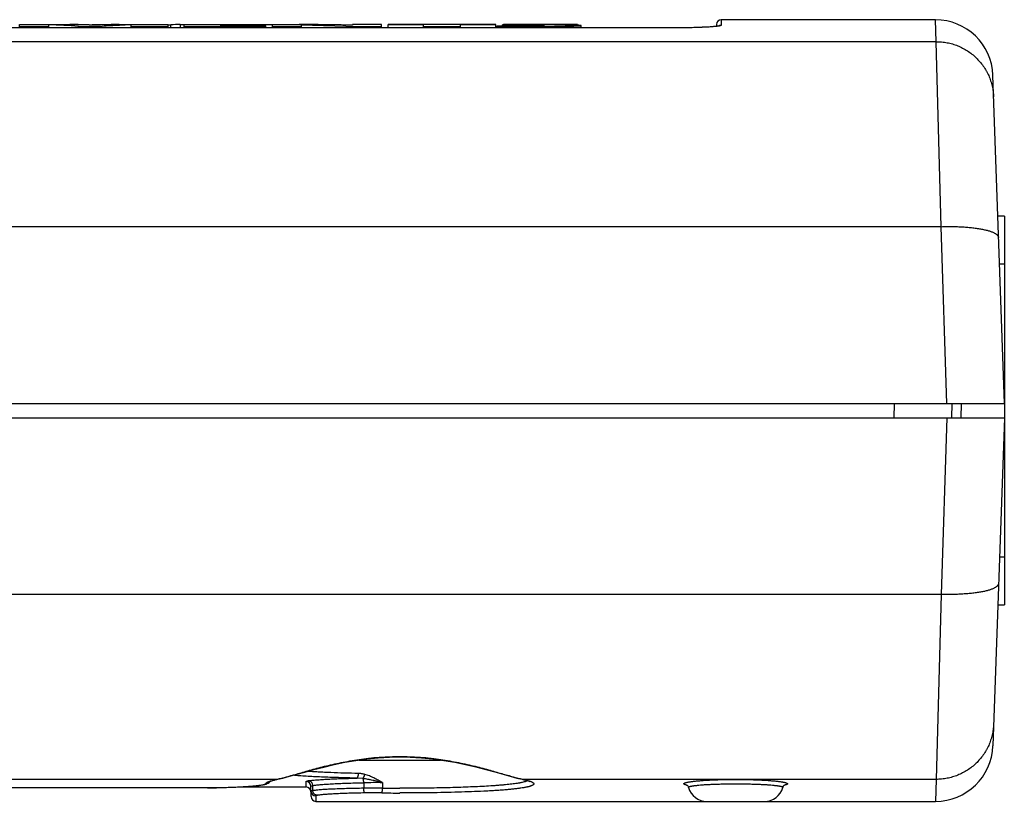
# Model space of a CAD drawing. Header units: inches. Extents: x 0.2 to 16.8, y 0.2 to 10.8.
# Tile 5 of 15: x 9.148 to 10.174, y 3.742 to 4.557. Entities that reach past the tile are written whole.
import ezdxf

# ---------------------------------------------------------------- set-up
doc = ezdxf.new("R2010")
doc.units = ezdxf.units.IN
doc.header["$LTSCALE"] = 0.935
doc.header["$MEASUREMENT"] = 0
doc.layers.get('0').update_dxf_attribs({"linetype": 'CONTINUOUS'})

msp = doc.modelspace()

# ---------------------------------------------------------------- linework, layer by layer
at = {"color": 7, "linetype": 'CONTINUOUS'}
for p, q in [((9.8793, 4.5567), (9.8792, 4.5508)), ((10.1025, 4.5567), (9.8793, 4.5567)), ((10.1033, 4.5338), (10.1025, 4.5567)), ((9.8244, 4.5481), (8.0607, 4.5481)), ((9.1481, 4.5517), (9.2206, 4.5517)), ((9.1481, 4.5481), (9.1481, 4.5517)), ((9.1481, 4.5498), (9.1784, 4.5498)), ((9.1784, 4.5481), (9.1784, 4.5514)), ((9.1946, 4.5517), (9.1948, 4.5517)), ((9.2096, 4.5498), (9.2339, 4.5498)), ((9.2096, 4.5481), (9.2096, 4.5498)), ((9.2206, 4.5512), (9.2206, 4.5517)), ((9.2236, 4.5517), (9.303, 4.5517)), ((9.2236, 4.551), (9.2236, 4.5517)), ((9.2339, 4.5481), (9.2339, 4.5498)), ((9.2537, 4.5517), (9.2538, 4.5517)), ((9.2643, 4.5481), (9.2643, 4.5514)), ((9.2643, 4.5498), (9.303, 4.5498)), ((9.303, 4.5481), (9.303, 4.5517)), ((9.303, 4.5515), (9.3055, 4.5515)), ((9.3055, 4.5481), (9.3055, 4.5515)), ((9.3156, 4.5517), (9.4502, 4.5517)), ((9.3156, 4.5481), (9.3156, 4.5517)), ((9.3194, 4.5481), (9.3194, 4.5517)), ((9.3194, 4.5498), (9.4048, 4.5498)), ((9.3579, 4.5516), (9.3969, 4.5516)), ((9.3579, 4.5513), (9.3579, 4.5516)), ((9.396, 4.5513), (9.3579, 4.5513)), ((9.3579, 4.551), (9.396, 4.551)), ((9.3579, 4.5504), (9.3579, 4.551)), ((9.4048, 4.5504), (9.3579, 4.5504)), ((9.396, 4.5504), (9.396, 4.5513)), ((9.3969, 4.5504), (9.3969, 4.5517)), ((9.4048, 4.5481), (9.4048, 4.5504)), ((9.4117, 4.5481), (9.4117, 4.5517)), ((9.4117, 4.5498), (9.442, 4.5498)), ((9.442, 4.5517), (9.4396, 4.5517)), ((9.442, 4.5481), (9.442, 4.5513)), ((9.442, 4.5513), (9.4996, 4.5498)), ((9.4502, 4.5516), (9.4502, 4.5517)), ((9.5253, 4.5517), (9.495, 4.5517)), ((9.495, 4.5517), (9.495, 4.551)), ((9.4996, 4.5498), (9.5253, 4.5498)), ((9.4996, 4.5481), (9.4996, 4.5498)), ((9.5253, 4.5481), (9.5253, 4.5517)), ((9.6444, 4.5517), (9.5322, 4.5517)), ((9.5322, 4.5481), (9.5322, 4.5517)), ((9.5322, 4.5516), (9.5691, 4.5516)), ((9.5691, 4.5481), (9.5691, 4.5516)), ((9.5691, 4.5498), (9.6076, 4.5498)), ((9.6076, 4.5516), (9.6444, 4.5516)), ((9.6076, 4.5481), (9.6076, 4.5516)), ((9.6444, 4.5481), (9.6444, 4.5517)), ((9.6455, 4.5481), (9.6455, 4.55)), ((9.6455, 4.55), (9.6856, 4.5497)), ((9.6515, 4.5503), (9.6515, 4.5515)), ((9.6515, 4.5515), (9.6727, 4.5511)), ((9.6727, 4.5504), (9.6727, 4.5511)), ((9.6856, 4.5481), (9.6856, 4.5497)), ((9.7002, 4.5517), (9.6896, 4.5517)), ((9.6896, 4.5515), (9.7009, 4.5516)), ((9.7128, 4.5513), (9.6896, 4.5515)), ((9.7009, 4.5517), (9.7002, 4.5517)), ((9.7128, 4.5517), (9.7009, 4.5517)), ((9.7009, 4.5514), (9.7009, 4.5516)), ((9.7197, 4.5517), (9.7128, 4.5517)), ((9.7128, 4.5516), (9.7135, 4.5516)), ((9.7203, 4.5517), (9.7197, 4.5517)), ((9.7197, 4.5512), (9.7197, 4.5516)), ((9.7296, 4.5517), (9.7203, 4.5517)), ((9.7296, 4.5509), (9.7296, 4.5517)), ((9.7332, 4.5481), (9.7332, 4.5506)), ((9.8306, 4.5481), (9.8244, 4.5481)), ((9.8244, 4.5481), (9.8244, 4.5481)), ((9.8371, 4.5481), (9.8306, 4.5481)), ((9.8431, 4.5482), (9.8371, 4.5481)), ((9.8485, 4.5484), (9.8431, 4.5482)), ((9.8533, 4.5485), (9.8485, 4.5484)), ((9.8632, 4.5489), (9.8596, 4.5488)), ((9.8743, 4.5518), (9.8742, 4.5498)), ((9.8771, 4.5502), (9.8771, 4.5502)), ((10.1033, 4.5338), (7.8074, 4.5338)), ((10.1084, 4.3409), (10.1033, 4.5338)), ((10.1744, 4.1567), (10.1624, 4.4988)), ((10.1744, 4.3517), (10.1676, 4.3519)), ((10.1744, 4.3517), (10.1744, 3.9467)), ((10.1084, 4.3409), (7.8272, 4.3409)), ((10.1143, 4.1567), (10.1084, 4.3409)), ((10.1744, 4.3018), (10.1693, 4.3018)), ((7.7114, 4.1567), (10.1744, 4.1567)), ((10.0597, 4.1417), (10.06, 4.1567)), ((10.1197, 4.1417), (10.12, 4.1567)), ((10.1294, 4.1417), (10.1296, 4.1567)), ((7.7114, 4.1417), (10.1744, 4.1417)), ((10.1143, 4.1417), (10.1084, 3.9575)), ((10.1744, 4.1417), (10.1624, 3.7996)), ((10.1693, 3.9966), (10.1744, 3.9967)), ((10.1084, 3.9575), (7.8272, 3.9575)), ((10.1084, 3.9575), (10.1033, 3.7646)), ((10.1676, 3.9466), (10.1744, 3.9467)), ((9.5444, 3.7885), (9.5444, 3.788)), ((9.502, 3.7848), (9.5867, 3.7848)), ((9.416, 3.7646), (8.3227, 3.7646)), ((9.3479, 3.756), (9.3527, 3.756)), ((9.3527, 3.756), (9.3567, 3.7561)), ((9.3566, 3.7561), (9.3567, 3.7561)), ((9.3566, 3.7561), (9.3567, 3.7561)), ((9.3762, 3.7567), (9.4467, 3.7567)), ((9.3978, 3.7584), (9.4013, 3.7589)), ((9.4005, 3.7589), (9.4013, 3.7589)), ((9.4013, 3.759), (9.4023, 3.7592)), ((9.4013, 3.7589), (9.4013, 3.7589)), ((9.4081, 3.7625), (9.4096, 3.763)), ((9.4097, 3.763), (9.416, 3.7646)), ((9.4153, 3.7644), (9.4171, 3.7647)), ((9.4467, 3.7567), (9.4466, 3.7624)), ((9.4518, 3.7467), (9.4516, 3.7575)), ((9.4537, 3.7529), (9.4536, 3.7582)), ((9.506, 3.7655), (9.4997, 3.7659)), ((9.5067, 3.7611), (9.5067, 3.7554)), ((9.5263, 3.7612), (9.5263, 3.7554)), ((9.6717, 3.7647), (9.6735, 3.7643)), ((10.1033, 3.7646), (9.6727, 3.7646)), ((10.1033, 3.7646), (10.1025, 3.7417)), ((8.3949, 3.756), (9.3479, 3.756)), ((9.3439, 3.756), (9.3439, 3.756)), ((9.4567, 3.7474), (9.4568, 3.7417)), ((9.4568, 3.7417), (10.1025, 3.7417))]:
    msp.add_line(p, q, dxfattribs=at)
for points in [[(9.8596, 4.5488), (9.8556, 4.5486), (9.8533, 4.5485)], [(9.8771, 4.5502), (9.8769, 4.5502), (9.8768, 4.5502), (9.8765, 4.5501), (9.8761, 4.55), (9.8757, 4.55), (9.8752, 4.5499), (9.8746, 4.5498), (9.8739, 4.5497), (9.8731, 4.5497), (9.8722, 4.5496), (9.8713, 4.5495), (9.8702, 4.5494), (9.869, 4.5493), (9.8677, 4.5492), (9.8663, 4.5491), (9.8648, 4.549), (9.8632, 4.5489)], [(9.4454, 3.7723), (9.4548, 3.7749), (9.465, 3.7775), (9.4758, 3.7801), (9.487, 3.7824), (9.4984, 3.7843), (9.51, 3.7859), (9.5217, 3.7871), (9.5335, 3.7878), (9.5444, 3.788)], [(9.5444, 3.788), (9.5552, 3.7878), (9.5669, 3.7871), (9.5786, 3.7859), (9.5902, 3.7844), (9.6017, 3.7824), (9.6129, 3.7801), (9.6237, 3.7776), (9.6339, 3.7749), (9.6433, 3.7724), (9.6595, 3.7678)], [(9.4171, 3.7647), (9.4225, 3.766), (9.4292, 3.7678), (9.4454, 3.7723)], [(9.6595, 3.7678), (9.6662, 3.766), (9.6717, 3.7647)], [(9.3567, 3.7561), (9.3629, 3.7562), (9.3698, 3.7565), (9.3763, 3.7567), (9.3824, 3.7571), (9.3881, 3.7575), (9.3932, 3.7579), (9.3978, 3.7584)], [(9.4013, 3.7589), (9.4018, 3.759), (9.4027, 3.7592), (9.4035, 3.7594), (9.4042, 3.7595)], [(9.4042, 3.7595), (9.4049, 3.7597), (9.4056, 3.76)], [(9.4056, 3.76), (9.4062, 3.7602), (9.4069, 3.7605), (9.4075, 3.761), (9.4082, 3.7616), (9.4089, 3.7623)], [(9.4086, 3.7622), (9.4086, 3.7622), (9.4088, 3.7623), (9.4092, 3.7625), (9.4099, 3.7628), (9.4108, 3.7631), (9.4121, 3.7635), (9.4136, 3.7639), (9.4153, 3.7644)], [(9.6735, 3.7643), (9.6753, 3.7639), (9.6768, 3.7635), (9.678, 3.7631), (9.679, 3.7627), (9.6797, 3.7625), (9.68, 3.7623), (9.6801, 3.7622)], [(9.8432, 3.7588), (9.8432, 3.7588), (9.8433, 3.7588), (9.8437, 3.7585), (9.8441, 3.7581), (9.8447, 3.7574), (9.8451, 3.7565), (9.8451, 3.7563)], [(9.9436, 3.7563), (9.9437, 3.7565), (9.9441, 3.7574), (9.9446, 3.7581), (9.9451, 3.7585), (9.9454, 3.7588), (9.9456, 3.7588)]]:
    msp.add_lwpolyline(points, dxfattribs=at)
for centre, radius, start, end in [((9.8793, 4.5517), 0.005, 90, 179), ((10.1025, 4.4967), 0.06, 2, 90), ((9.1461, 3.6385), 0.9135, 86.0149, 87.9739), ((9.2979, 3.6466), 0.9054, 92.9063, 94.0582), ((9.2918, 3.7728), 0.7791, 92.0211, 92.9254), ((9.322, 3.9418), 0.6099, 90.6066, 91.549), ((9.7218, 2.8356), 1.7161, 92.1593, 92.5496), ((9.6856, 6.9948), 2.4451, 269.9999, 270.2225), ((9.7011, -0.8136), 5.3652, 89.875, 90.0018), ((9.7068, 1.8418), 2.7098, 89.7259, 89.8579), ((9.7425, 3.1973), 1.3545, 90.5465, 90.963), ((9.8792, 4.5458), 0.005, 89.9832, 120.0839), ((10.1025, 3.8017), 0.06, 270, 358), ((9.344, 4.3691), 0.6132, 269.99, 271.1763), ((9.3938, 3.7993), 0.0409, 279.3182, 280.5195), ((9.4049, 3.7653), 0.00499, 269.8012, 322.9122), ((9.3958, 3.8585), 0.096, 282.1571, 282.7213), ((9.4162, 3.7689), 0.00423, 267.7929, 281.8706), ((9.4466, 3.7574), 0.005, 1.0321, 90.0354), ((9.4467, 3.7517), 0.005, 1, 90), ((9.5195, 2.9796), 0.7816, 89.5052, 90.9399), ((9.6726, 3.7689), 0.00423, 258.1194, 272.2002), ((9.6935, 3.861), 0.0985, 257.286, 257.8358), ((9.849, 3.7845), 0.0265, 256.9343, 258.1428), ((9.8644, 3.7617), 0.02, 195.8189, 270), ((9.9244, 3.7617), 0.02, 270, 344.1811), ((9.9399, 3.7836), 0.0255, 281.8343, 283.0288), ((9.4567, 3.7524), 0.00499, 181.0088, 270.0306), ((9.4568, 3.7467), 0.005, 181, 270), ((9.5195, 2.7723), 0.9831, 89.6075, 90.7456), ((9.5195, 2.954), 0.7965, 89.5637, 90.8287), ((9.5444, 6.2473), 2.4969, 269.5685, 269.9994), ((9.5444, 6.0758), 2.3204, 269.5525, 269.9997)]:
    msp.add_arc(centre, radius, start, end, dxfattribs=at)
for points, knots in [([(9.2267, 4.5509), (9.2247, 4.551), (9.2205, 4.5512), (9.2141, 4.5515), (9.2073, 4.5516), (9.2026, 4.5517), (9.2003, 4.5517)], [0, 0, 0, 0, 0.2284, 0.474471, 0.733744, 1, 1, 1, 1]), ([(9.2519, 4.5517), (9.2497, 4.5517), (9.2453, 4.5516), (9.2388, 4.5515), (9.2326, 4.5512), (9.2286, 4.551), (9.2267, 4.5509)], [0, 0, 0, 0, 0.265922, 0.525417, 0.771688, 1, 1, 1, 1]), ([(9.495, 4.551), (9.4941, 4.551), (9.4923, 4.551), (9.4884, 4.5511), (9.4831, 4.5512), (9.4766, 4.5514), (9.4674, 4.5515), (9.4559, 4.5516), (9.4466, 4.5517), (9.442, 4.5517)], [0, 0, 0, 0, 0.050161, 0.104201, 0.221383, 0.346801, 0.476189, 0.737232, 1, 1, 1, 1]), ([(9.6896, 4.5517), (9.6885, 4.5517), (9.6862, 4.5517), (9.6828, 4.5517), (9.6794, 4.5517), (9.6761, 4.5517), (9.6728, 4.5517), (9.6697, 4.5517), (9.6668, 4.5517), (9.664, 4.5517), (9.6618, 4.5517), (9.6602, 4.5517), (9.659, 4.5516), (9.658, 4.5516), (9.657, 4.5516), (9.656, 4.5516), (9.6552, 4.5516), (9.6544, 4.5516), (9.6538, 4.5516), (9.6533, 4.5516), (9.653, 4.5516), (9.6528, 4.5516), (9.6525, 4.5516), (9.6523, 4.5516), (9.6521, 4.5515), (9.6519, 4.5515), (9.6518, 4.5515), (9.6517, 4.5515), (9.6517, 4.5515), (9.6516, 4.5515), (9.6516, 4.5515), (9.6516, 4.5515), (9.6515, 4.5515), (9.6515, 4.5515), (9.6515, 4.5515), (9.6515, 4.5515)], [0, 0, 0, 0, 0.090672, 0.180482, 0.269135, 0.356257, 0.441234, 0.523277, 0.601405, 0.674555, 0.741983, 0.773418, 0.803259, 0.831448, 0.857906, 0.88254, 0.905252, 0.925915, 0.944398, 0.952775, 0.960548, 0.967694, 0.974192, 0.980019, 0.98515, 0.98956, 0.993225, 0.99477, 0.996119, 0.997271, 0.998221, 0.998969, 0.999511, 0.999849, 1, 1, 1, 1]), ([(9.6951, 4.5506), (9.6951, 4.5506), (9.6951, 4.5506), (9.6951, 4.5506), (9.6951, 4.5506), (9.695, 4.5506), (9.695, 4.5506), (9.6949, 4.5506), (9.6949, 4.5506), (9.6948, 4.5506), (9.6947, 4.5506), (9.6945, 4.5505), (9.6942, 4.5505), (9.6939, 4.5505), (9.6936, 4.5505), (9.6933, 4.5505), (9.6929, 4.5505), (9.6924, 4.5505), (9.6918, 4.5504), (9.6909, 4.5504), (9.6898, 4.5504), (9.6886, 4.5504), (9.6873, 4.5504), (9.6859, 4.5504), (9.6845, 4.5503), (9.6831, 4.5503), (9.6811, 4.5503), (9.6787, 4.5503), (9.6757, 4.5503), (9.6728, 4.5503), (9.67, 4.5504), (9.6672, 4.5504), (9.6646, 4.5504), (9.6612, 4.5505), (9.6588, 4.5505), (9.6572, 4.5505)], [0, 0, 0, 0, 0.000262, 0.0005, 0.000817, 0.001691, 0.002883, 0.004386, 0.00619, 0.00829, 0.010675, 0.016273, 0.02292, 0.030565, 0.03916, 0.048662, 0.059037, 0.070255, 0.082288, 0.108728, 0.1382, 0.170454, 0.204987, 0.241209, 0.278625, 0.316839, 0.355531, 0.433511, 0.51131, 0.588048, 0.662994, 0.735584, 0.805453, 0.872571, 1, 1, 1, 1]), ([(9.6727, 4.5511), (9.6738, 4.5511), (9.6755, 4.551), (9.6778, 4.551), (9.6796, 4.551), (9.6813, 4.551), (9.683, 4.5509), (9.6847, 4.5509), (9.6864, 4.5509), (9.6878, 4.5509), (9.6888, 4.5509), (9.6896, 4.5508), (9.6903, 4.5508), (9.691, 4.5508), (9.6917, 4.5508), (9.6923, 4.5508), (9.6929, 4.5508), (9.6935, 4.5507), (9.6939, 4.5507), (9.6941, 4.5507), (9.6943, 4.5507), (9.6945, 4.5507), (9.6947, 4.5507), (9.6948, 4.5507), (9.6949, 4.5507), (9.695, 4.5507), (9.695, 4.5506), (9.695, 4.5506), (9.6951, 4.5506), (9.6951, 4.5506), (9.6951, 4.5506), (9.6951, 4.5506), (9.6951, 4.5506), (9.6951, 4.5506)], [0, 0, 0, 0, 0.152045, 0.22917, 0.30668, 0.38429, 0.461584, 0.537934, 0.612663, 0.685028, 0.720042, 0.754089, 0.78702, 0.818635, 0.84871, 0.877008, 0.903229, 0.927043, 0.948105, 0.957485, 0.966033, 0.973702, 0.980453, 0.986246, 0.991044, 0.994814, 0.996309, 0.997544, 0.998519, 0.999239, 0.999506, 0.999716, 1, 1, 1, 1]), ([(9.6951, 4.5498), (9.6963, 4.5498), (9.6987, 4.5498), (9.7022, 4.5498), (9.7056, 4.5498), (9.709, 4.5499), (9.7123, 4.5499), (9.7154, 4.5499), (9.7184, 4.55), (9.7212, 4.5501), (9.7234, 4.5501), (9.725, 4.5501), (9.7262, 4.5502), (9.7272, 4.5502), (9.7282, 4.5503), (9.7291, 4.5503), (9.7299, 4.5503), (9.7306, 4.5504), (9.7313, 4.5504), (9.7318, 4.5504), (9.7323, 4.5505), (9.7325, 4.5505), (9.7327, 4.5505), (9.7329, 4.5505), (9.733, 4.5505), (9.7331, 4.5506), (9.7331, 4.5506), (9.7331, 4.5506), (9.7332, 4.5506), (9.7332, 4.5506), (9.7332, 4.5506), (9.7332, 4.5506), (9.7332, 4.5506)], [0, 0, 0, 0, 0.093431, 0.185733, 0.276493, 0.365228, 0.451347, 0.534149, 0.612809, 0.686391, 0.753872, 0.785027, 0.814368, 0.841841, 0.867389, 0.890957, 0.912479, 0.931874, 0.94906, 0.963936, 0.976399, 0.98169, 0.986335, 0.990319, 0.993626, 0.995022, 0.996244, 0.997292, 0.998165, 0.998863, 0.999392, 1, 1, 1, 1]), ([(9.7332, 4.5506), (9.7332, 4.5506), (9.7332, 4.5507), (9.7332, 4.5507), (9.7331, 4.5507), (9.7331, 4.5507), (9.733, 4.5507), (9.733, 4.5507), (9.7328, 4.5507), (9.7327, 4.5508), (9.7324, 4.5508), (9.7321, 4.5508), (9.7317, 4.5508), (9.731, 4.5509), (9.73, 4.5509), (9.7288, 4.551), (9.7275, 4.551), (9.726, 4.5511), (9.7243, 4.5511), (9.7226, 4.5511), (9.7207, 4.5511), (9.7188, 4.5512), (9.7162, 4.5512), (9.7142, 4.5512), (9.7128, 4.5513)], [0, 0, 0, 0, 0.001734, 0.003236, 0.005231, 0.007735, 0.010758, 0.014304, 0.018374, 0.0281, 0.039955, 0.053954, 0.070113, 0.109029, 0.157002, 0.214108, 0.2801, 0.354041, 0.434575, 0.52056, 0.610969, 0.704908, 0.801545, 1, 1, 1, 1]), ([(9.8761, 4.55), (9.8756, 4.5499), (9.8745, 4.5498), (9.8726, 4.5496), (9.8705, 4.5494), (9.8681, 4.5492), (9.8654, 4.549), (9.8614, 4.5488), (9.8559, 4.5486), (9.8487, 4.5484), (9.8409, 4.5482), (9.8327, 4.5481), (9.8272, 4.5481), (9.8244, 4.5481)], [0, 0, 0, 0, 0.030091, 0.0659, 0.107222, 0.153809, 0.205416, 0.261738, 0.387159, 0.527139, 0.678358, 0.837238, 1, 1, 1, 1]), ([(9.8792, 4.5508), (9.8792, 4.5508), (9.8792, 4.5508), (9.8791, 4.5507), (9.8791, 4.5507), (9.879, 4.5506), (9.8789, 4.5506), (9.8787, 4.5505), (9.8786, 4.5505), (9.8783, 4.5504), (9.8779, 4.5503), (9.8774, 4.5502), (9.8768, 4.5501), (9.8763, 4.55), (9.8761, 4.55)], [0, 0, 0, 0, 0.016729, 0.036647, 0.06159, 0.092503, 0.129869, 0.173954, 0.22491, 0.282831, 0.419775, 0.585042, 0.778541, 1, 1, 1, 1]), ([(10.1033, 4.5338), (10.1052, 4.5338), (10.1081, 4.5337), (10.1119, 4.5332), (10.1157, 4.5326), (10.1203, 4.5315), (10.1249, 4.5299), (10.1284, 4.5284), (10.1318, 4.5267), (10.136, 4.5243), (10.1407, 4.5209), (10.145, 4.5171), (10.1489, 4.513), (10.1525, 4.5084), (10.155, 4.5044), (10.1569, 4.501), (10.1585, 4.4975), (10.1602, 4.4931), (10.1615, 4.4885), (10.1623, 4.4847), (10.1629, 4.4809), (10.1631, 4.4781), (10.1632, 4.4762)], [0, 0, 0, 0, 0.062622, 0.093944, 0.125259, 0.187865, 0.250457, 0.281755, 0.313049, 0.375602, 0.438132, 0.500638, 0.56312, 0.625578, 0.688014, 0.719234, 0.750448, 0.812848, 0.875232, 0.90643, 0.937629, 1, 1, 1, 1]), ([(10.1084, 4.3409), (10.1103, 4.341), (10.1142, 4.3411), (10.12, 4.3411), (10.1256, 4.341), (10.1311, 4.3407), (10.1364, 4.3403), (10.1414, 4.3398), (10.1461, 4.3392), (10.1498, 4.3386), (10.1526, 4.338), (10.1545, 4.3376), (10.1563, 4.3372), (10.158, 4.3367), (10.1596, 4.3362), (10.1611, 4.3357), (10.1624, 4.3351), (10.1636, 4.3346), (10.1647, 4.334), (10.1656, 4.3334), (10.1664, 4.3328), (10.1671, 4.3322), (10.1676, 4.3315), (10.168, 4.3309), (10.1682, 4.3303), (10.1683, 4.3299), (10.1683, 4.3297), (10.1683, 4.3296)], [0, 0, 0, 0, 0.092604, 0.184308, 0.274273, 0.361698, 0.445799, 0.525836, 0.601113, 0.670998, 0.703742, 0.734934, 0.764517, 0.792444, 0.818673, 0.843172, 0.865921, 0.886913, 0.906159, 0.923691, 0.939571, 0.953901, 0.966838, 0.978608, 0.989526, 0.994793, 1, 1, 1, 1]), ([(10.1683, 3.9689), (10.1683, 3.9688), (10.1683, 3.9686), (10.1682, 3.9681), (10.168, 3.9676), (10.1676, 3.9669), (10.1671, 3.9663), (10.1664, 3.9657), (10.1656, 3.9651), (10.1647, 3.9645), (10.1636, 3.9639), (10.1624, 3.9634), (10.1611, 3.9628), (10.1596, 3.9623), (10.158, 3.9618), (10.1563, 3.9613), (10.1545, 3.9609), (10.1526, 3.9604), (10.1498, 3.9599), (10.1461, 3.9593), (10.1414, 3.9587), (10.1364, 3.9582), (10.1311, 3.9578), (10.1256, 3.9575), (10.12, 3.9574), (10.1142, 3.9574), (10.1103, 3.9575), (10.1084, 3.9575)], [0, 0, 0, 0, 0.005207, 0.010473, 0.021391, 0.033162, 0.046099, 0.060429, 0.076309, 0.093841, 0.113087, 0.134079, 0.156828, 0.181328, 0.207556, 0.235483, 0.265067, 0.296258, 0.329002, 0.398887, 0.474165, 0.554201, 0.638302, 0.725727, 0.815691, 0.907398, 1, 1, 1, 1]), ([(10.1632, 3.8223), (10.1631, 3.8204), (10.1629, 3.8175), (10.1623, 3.8138), (10.1615, 3.81), (10.1602, 3.8054), (10.1585, 3.8009), (10.1569, 3.7975), (10.155, 3.7941), (10.1525, 3.7901), (10.1489, 3.7855), (10.145, 3.7813), (10.1407, 3.7776), (10.136, 3.7742), (10.1318, 3.7718), (10.1284, 3.7701), (10.1249, 3.7686), (10.1203, 3.767), (10.1157, 3.7659), (10.1119, 3.7652), (10.1081, 3.7648), (10.1052, 3.7646), (10.1033, 3.7646)], [0, 0, 0, 0, 0.062369, 0.09357, 0.124768, 0.187152, 0.249552, 0.280766, 0.311986, 0.374422, 0.43688, 0.499362, 0.561868, 0.624398, 0.686951, 0.718244, 0.749543, 0.812135, 0.87474, 0.906056, 0.937379, 1, 1, 1, 1]), ([(9.4169, 3.7649), (9.4177, 3.765), (9.4191, 3.7654), (9.4214, 3.7659), (9.4238, 3.7666), (9.4264, 3.7673), (9.4292, 3.7681), (9.4331, 3.7692), (9.4384, 3.7707), (9.4451, 3.7726), (9.4523, 3.7747), (9.46, 3.7767), (9.4681, 3.7788), (9.4766, 3.7807), (9.4855, 3.7826), (9.4947, 3.7843), (9.5043, 3.7857), (9.5124, 3.7867), (9.519, 3.7874), (9.5257, 3.7879), (9.5342, 3.7883), (9.541, 3.7885), (9.5444, 3.7885)], [0, 0, 0, 0, 0.016788, 0.034902, 0.054302, 0.074957, 0.096834, 0.119895, 0.169398, 0.223126, 0.280746, 0.341936, 0.406378, 0.473763, 0.543777, 0.6161, 0.690404, 0.766334, 0.804793, 0.843514, 0.921544, 1, 1, 1, 1]), ([(9.5444, 3.7885), (9.5478, 3.7885), (9.5546, 3.7883), (9.563, 3.7879), (9.5697, 3.7874), (9.5763, 3.7867), (9.5845, 3.7857), (9.594, 3.7843), (9.6032, 3.7826), (9.6121, 3.7807), (9.6207, 3.7788), (9.6288, 3.7767), (9.6365, 3.7747), (9.6437, 3.7726), (9.6504, 3.7707), (9.6556, 3.7692), (9.6596, 3.7681), (9.6623, 3.7673), (9.6649, 3.7666), (9.6673, 3.7659), (9.6696, 3.7654), (9.6711, 3.765), (9.6718, 3.7649)], [0, 0, 0, 0, 0.078456, 0.156486, 0.195207, 0.233665, 0.309596, 0.3839, 0.456222, 0.526236, 0.593621, 0.658063, 0.719253, 0.776874, 0.830602, 0.880105, 0.903166, 0.925043, 0.945697, 0.965098, 0.983212, 1, 1, 1, 1]), ([(9.4997, 3.7659), (9.4964, 3.766), (9.49, 3.7661), (9.4806, 3.7664), (9.4715, 3.7667), (9.4628, 3.767), (9.4546, 3.7674), (9.4469, 3.7678), (9.4397, 3.7683), (9.4352, 3.7687), (9.433, 3.7689)], [0, 0, 0, 0, 0.1463, 0.288019, 0.424346, 0.554529, 0.67784, 0.793604, 0.901192, 1, 1, 1, 1]), ([(9.5013, 3.7708), (9.4963, 3.7709), (9.4867, 3.7711), (9.4748, 3.7715), (9.4658, 3.7719), (9.4594, 3.7722), (9.4534, 3.7726), (9.4494, 3.7728), (9.4475, 3.7729)], [0, 0, 0, 0, 0.276716, 0.538036, 0.661761, 0.78027, 0.893148, 1, 1, 1, 1]), ([(9.4997, 3.7659), (9.4997, 3.7659), (9.4998, 3.766), (9.5, 3.766), (9.5001, 3.7662), (9.5003, 3.7664), (9.5004, 3.7666), (9.5005, 3.7668), (9.5006, 3.7671), (9.5008, 3.7676), (9.501, 3.7682), (9.5011, 3.769), (9.5012, 3.7699), (9.5013, 3.7705), (9.5013, 3.7708)], [0, 0, 0, 0, 0.02926, 0.061675, 0.098455, 0.140325, 0.187647, 0.240506, 0.298785, 0.362247, 0.50317, 0.659584, 0.826935, 1, 1, 1, 1]), ([(9.5078, 3.7698), (9.5068, 3.7701), (9.5051, 3.7705), (9.5029, 3.7707), (9.5018, 3.7708), (9.5013, 3.7708)], [0, 0, 0, 0, 0.502099, 0.751601, 1, 1, 1, 1]), ([(9.506, 3.7655), (9.506, 3.7656), (9.5062, 3.7658), (9.5065, 3.7662), (9.5067, 3.7667), (9.507, 3.7672), (9.5072, 3.7678), (9.5075, 3.7687), (9.5077, 3.7694), (9.5078, 3.7698)], [0, 0, 0, 0, 0.085281, 0.185591, 0.299561, 0.425411, 0.560938, 0.703658, 1, 1, 1, 1]), ([(9.5263, 3.7612), (9.5248, 3.762), (9.5226, 3.7633), (9.5195, 3.7649), (9.5165, 3.7665), (9.5134, 3.7679), (9.5103, 3.7691), (9.5086, 3.7696), (9.5078, 3.7698)], [0, 0, 0, 0, 0.25239, 0.378146, 0.503526, 0.752888, 0.876799, 1, 1, 1, 1]), ([(9.3567, 3.7561), (9.359, 3.7561), (9.3636, 3.7563), (9.3702, 3.7565), (9.3765, 3.7568), (9.3824, 3.7571), (9.387, 3.7574), (9.3904, 3.7577), (9.3927, 3.7579), (9.3949, 3.7581), (9.3969, 3.7584), (9.3987, 3.7586), (9.3999, 3.7588), (9.4005, 3.7589)], [0, 0, 0, 0, 0.15941, 0.312048, 0.456239, 0.590403, 0.71309, 0.769714, 0.822989, 0.872774, 0.918948, 0.961395, 1, 1, 1, 1]), ([(9.4023, 3.7592), (9.4024, 3.7593), (9.4028, 3.7594), (9.4033, 3.7595), (9.4037, 3.7596), (9.4041, 3.7598), (9.4044, 3.7599), (9.4046, 3.76), (9.4047, 3.7601), (9.4048, 3.7602), (9.4048, 3.7603), (9.4049, 3.7603)], [0, 0, 0, 0, 0.198025, 0.374467, 0.529325, 0.662754, 0.775182, 0.867443, 0.906525, 0.941316, 1, 1, 1, 1]), ([(9.4049, 3.7603), (9.4049, 3.7604), (9.405, 3.7606), (9.4052, 3.7609), (9.4055, 3.7611), (9.4059, 3.7614), (9.4063, 3.7617), (9.4069, 3.762), (9.4075, 3.7622), (9.4079, 3.7624), (9.4081, 3.7625)], [0, 0, 0, 0, 0.075655, 0.162286, 0.262252, 0.377067, 0.507707, 0.654812, 0.818813, 1, 1, 1, 1]), ([(9.4466, 3.7624), (9.4466, 3.7624), (9.4466, 3.7624), (9.4466, 3.7625), (9.4467, 3.7625), (9.4467, 3.7626), (9.4468, 3.7626), (9.4469, 3.7627), (9.447, 3.7627), (9.4472, 3.7628), (9.4475, 3.7628), (9.4479, 3.7629), (9.4483, 3.763), (9.4486, 3.7631), (9.4488, 3.7631)], [0, 0, 0, 0, 0.018856, 0.040321, 0.066264, 0.097757, 0.135401, 0.179539, 0.230376, 0.288038, 0.424114, 0.588138, 0.780144, 1, 1, 1, 1]), ([(9.4488, 3.7631), (9.4493, 3.7632), (9.4504, 3.7633), (9.4521, 3.7636), (9.4541, 3.7638), (9.4564, 3.764), (9.4589, 3.7642), (9.4627, 3.7645), (9.468, 3.7648), (9.475, 3.7651), (9.4827, 3.7655), (9.491, 3.7657), (9.4967, 3.7658), (9.4997, 3.7659)], [0, 0, 0, 0, 0.029262, 0.063749, 0.103339, 0.147923, 0.197356, 0.251455, 0.37288, 0.510479, 0.662323, 0.826265, 1, 1, 1, 1]), ([(9.4536, 3.7582), (9.4536, 3.7585), (9.4535, 3.7592), (9.4532, 3.7601), (9.4528, 3.7609), (9.4522, 3.7617), (9.4514, 3.7623), (9.4506, 3.7627), (9.4497, 3.763), (9.4491, 3.7631), (9.4488, 3.7631)], [0, 0, 0, 0, 0.127045, 0.254014, 0.380496, 0.506235, 0.631034, 0.754834, 0.877764, 1, 1, 1, 1]), ([(9.4516, 3.7575), (9.4516, 3.7575), (9.4516, 3.7575), (9.4516, 3.7576), (9.4517, 3.7576), (9.4517, 3.7577), (9.4518, 3.7577), (9.4519, 3.7578), (9.452, 3.7578), (9.4521, 3.7579), (9.4524, 3.7579), (9.4527, 3.758), (9.4531, 3.7581), (9.4534, 3.7582), (9.4536, 3.7582)], [0, 0, 0, 0, 0.020437, 0.043254, 0.070231, 0.102465, 0.140594, 0.185001, 0.235918, 0.293492, 0.428945, 0.591817, 0.782199, 1, 1, 1, 1]), ([(9.4536, 3.7582), (9.4541, 3.7583), (9.4552, 3.7585), (9.457, 3.7587), (9.4591, 3.7589), (9.4614, 3.7591), (9.464, 3.7594), (9.4669, 3.7596), (9.47, 3.7598), (9.4747, 3.7601), (9.4809, 3.7604), (9.489, 3.7607), (9.4977, 3.7609), (9.5036, 3.7611), (9.5067, 3.7611)], [0, 0, 0, 0, 0.028559, 0.062567, 0.1019, 0.146407, 0.19591, 0.250213, 0.309094, 0.372315, 0.510726, 0.663183, 0.827173, 1, 1, 1, 1]), ([(9.5263, 3.7612), (9.5246, 3.7616), (9.5221, 3.7622), (9.5187, 3.763), (9.5162, 3.7636), (9.5141, 3.7641), (9.5124, 3.7644), (9.5107, 3.7647), (9.5085, 3.7651), (9.5068, 3.7654), (9.506, 3.7655)], [0, 0, 0, 0, 0.249028, 0.373909, 0.498953, 0.624117, 0.686737, 0.749379, 0.874691, 1, 1, 1, 1]), ([(9.5067, 3.7611), (9.5067, 3.7615), (9.5067, 3.7622), (9.5066, 3.7631), (9.5065, 3.7636), (9.5064, 3.7642), (9.5063, 3.7647), (9.5061, 3.7651), (9.506, 3.7653), (9.506, 3.7655)], [0, 0, 0, 0, 0.298781, 0.44146, 0.576461, 0.701601, 0.814902, 0.914797, 1, 1, 1, 1]), ([(9.6776, 3.7633), (9.6774, 3.7632), (9.6771, 3.763), (9.6766, 3.7628), (9.676, 3.7626), (9.6753, 3.7623), (9.6746, 3.7621), (9.6735, 3.7618), (9.6723, 3.7615), (9.671, 3.7613), (9.67, 3.761), (9.6689, 3.7608), (9.6673, 3.7606), (9.6652, 3.7602), (9.6624, 3.7599), (9.6594, 3.7595), (9.6562, 3.7591), (9.6527, 3.7588), (9.6491, 3.7585), (9.6452, 3.7582), (9.6397, 3.7578), (9.6323, 3.7573), (9.6229, 3.7569), (9.6129, 3.7565), (9.6023, 3.7561), (9.5913, 3.7558), (9.5799, 3.7556), (9.5682, 3.7555), (9.5563, 3.7554), (9.5484, 3.7554), (9.5444, 3.7554)], [0, 0, 0, 0, 0.003881, 0.008198, 0.01296, 0.018173, 0.023841, 0.029966, 0.043588, 0.051085, 0.059036, 0.067441, 0.076297, 0.095347, 0.116158, 0.138696, 0.16292, 0.188788, 0.216252, 0.245261, 0.275759, 0.340987, 0.411432, 0.486542, 0.565728, 0.648364, 0.733796, 0.821344, 0.910317, 1, 1, 1, 1]), ([(9.6803, 3.7626), (9.6806, 3.7625), (9.6811, 3.7623), (9.6818, 3.762), (9.6825, 3.7617), (9.6829, 3.7614), (9.6832, 3.7611), (9.6834, 3.761), (9.6836, 3.7608), (9.6837, 3.7606), (9.6839, 3.7604), (9.6839, 3.7602), (9.684, 3.76), (9.684, 3.7599), (9.6839, 3.7597), (9.6839, 3.7595), (9.6838, 3.7594), (9.6837, 3.7592), (9.6835, 3.7591), (9.6834, 3.7589), (9.6831, 3.7587), (9.6827, 3.7585), (9.6821, 3.7582), (9.6814, 3.7579), (9.6806, 3.7576), (9.6797, 3.7573), (9.6787, 3.757), (9.6775, 3.7567), (9.6763, 3.7565), (9.675, 3.7562), (9.673, 3.7558), (9.6703, 3.7554), (9.6667, 3.7549), (9.6628, 3.7545), (9.6584, 3.754), (9.6537, 3.7536), (9.6487, 3.7532), (9.6433, 3.7529), (9.6376, 3.7525), (9.6295, 3.7521), (9.6186, 3.7517), (9.605, 3.7512), (9.5905, 3.7509), (9.5755, 3.7506), (9.56, 3.7505), (9.5496, 3.7505), (9.5444, 3.7505)], [0, 0, 0, 0, 0.006189, 0.011692, 0.016522, 0.0207, 0.022555, 0.024261, 0.025828, 0.027264, 0.029803, 0.030951, 0.032051, 0.033134, 0.034233, 0.035378, 0.036599, 0.037916, 0.03935, 0.040913, 0.042616, 0.046472, 0.050965, 0.056121, 0.061957, 0.068484, 0.075709, 0.083632, 0.092251, 0.101564, 0.111565, 0.133615, 0.158358, 0.185726, 0.21564, 0.248011, 0.282747, 0.319747, 0.358892, 0.400058, 0.487959, 0.582342, 0.682022, 0.785743, 0.892186, 1, 1, 1, 1]), ([(9.6727, 3.7646), (9.6735, 3.7645), (9.6749, 3.7642), (9.6769, 3.7637), (9.6785, 3.7632), (9.6796, 3.7629), (9.6801, 3.7627), (9.6803, 3.7626)], [0, 0, 0, 0, 0.296072, 0.561583, 0.796272, 0.902011, 1, 1, 1, 1]), ([(9.843, 3.7587), (9.8427, 3.7587), (9.8423, 3.7589), (9.8418, 3.759), (9.8414, 3.7591), (9.8411, 3.7593), (9.8409, 3.7594), (9.8407, 3.7595), (9.8405, 3.7596), (9.8404, 3.7598), (9.8403, 3.7599), (9.8403, 3.76), (9.8403, 3.76), (9.8403, 3.7601), (9.8403, 3.7602), (9.8404, 3.7603), (9.8406, 3.7604), (9.8407, 3.7606), (9.841, 3.7607), (9.8412, 3.7608), (9.8415, 3.7609), (9.8419, 3.7611), (9.8423, 3.7612), (9.8428, 3.7613), (9.8434, 3.7615), (9.8444, 3.7617), (9.8457, 3.762), (9.8472, 3.7622), (9.8488, 3.7624), (9.8506, 3.7626), (9.8526, 3.7629), (9.8555, 3.7631), (9.8594, 3.7635), (9.8644, 3.7638), (9.8699, 3.7641), (9.8757, 3.7643), (9.8818, 3.7645), (9.888, 3.7646), (9.8923, 3.7646), (9.8944, 3.7646)], [0, 0, 0, 0, 0.016329, 0.023365, 0.02965, 0.035194, 0.040014, 0.044137, 0.047606, 0.050497, 0.052945, 0.054072, 0.055178, 0.056301, 0.057476, 0.060098, 0.063231, 0.066982, 0.07141, 0.076548, 0.082418, 0.089034, 0.096403, 0.104525, 0.113398, 0.133379, 0.1563, 0.182095, 0.210688, 0.241991, 0.2759, 0.312289, 0.392008, 0.480084, 0.575265, 0.676265, 0.781689, 0.890097, 1, 1, 1, 1]), ([(9.8451, 3.7563), (9.8451, 3.7563), (9.8451, 3.7564), (9.8451, 3.7565), (9.8452, 3.7566), (9.8453, 3.7566), (9.8454, 3.7567), (9.8455, 3.7568), (9.8457, 3.7569), (9.8459, 3.757), (9.8462, 3.7571), (9.8465, 3.7572), (9.8471, 3.7573), (9.8478, 3.7575), (9.8486, 3.7577), (9.8496, 3.7578), (9.8507, 3.758), (9.8519, 3.7582), (9.8531, 3.7583), (9.8545, 3.7585), (9.8566, 3.7587), (9.8593, 3.7589), (9.8629, 3.7592), (9.8668, 3.7594), (9.871, 3.7596), (9.8754, 3.7597), (9.88, 3.7599), (9.8847, 3.76), (9.8895, 3.76), (9.8927, 3.76), (9.8944, 3.76)], [0, 0, 0, 0, 0.001741, 0.00353, 0.005561, 0.007967, 0.01083, 0.014197, 0.018095, 0.022542, 0.027549, 0.033122, 0.045971, 0.061093, 0.078474, 0.098082, 0.119878, 0.143814, 0.169835, 0.19788, 0.227881, 0.293458, 0.365927, 0.444578, 0.528641, 0.617292, 0.709668, 0.804861, 0.901962, 1, 1, 1, 1]), ([(9.8944, 3.7646), (9.8965, 3.7646), (9.9007, 3.7646), (9.907, 3.7645), (9.913, 3.7643), (9.9188, 3.7641), (9.9243, 3.7638), (9.9294, 3.7635), (9.9333, 3.7631), (9.9362, 3.7629), (9.9381, 3.7626), (9.9399, 3.7624), (9.9416, 3.7622), (9.943, 3.7619), (9.9443, 3.7617), (9.9453, 3.7615), (9.946, 3.7613), (9.9465, 3.7612), (9.9469, 3.7611), (9.9472, 3.7609), (9.9475, 3.7608), (9.9478, 3.7607), (9.948, 3.7606), (9.9482, 3.7604), (9.9483, 3.7603), (9.9484, 3.7602), (9.9484, 3.7601), (9.9484, 3.76), (9.9484, 3.76), (9.9484, 3.7599), (9.9484, 3.7598), (9.9482, 3.7596), (9.9481, 3.7595), (9.9479, 3.7594), (9.9476, 3.7593), (9.9473, 3.7591), (9.947, 3.759), (9.9464, 3.7589), (9.946, 3.7587), (9.9457, 3.7587)], [0, 0, 0, 0, 0.109939, 0.218382, 0.323835, 0.424855, 0.520044, 0.608116, 0.687817, 0.72419, 0.758078, 0.789358, 0.817923, 0.843685, 0.866568, 0.886508, 0.895359, 0.903459, 0.910804, 0.917395, 0.92324, 0.928352, 0.932753, 0.93648, 0.939592, 0.942197, 0.943367, 0.944487, 0.945594, 0.946725, 0.949189, 0.952104, 0.955603, 0.959758, 0.964613, 0.970194, 0.976517, 0.983592, 1, 1, 1, 1]), ([(9.8944, 3.76), (9.896, 3.76), (9.8992, 3.76), (9.9041, 3.76), (9.9088, 3.7599), (9.9134, 3.7597), (9.9178, 3.7596), (9.9219, 3.7594), (9.9258, 3.7592), (9.9294, 3.7589), (9.9322, 3.7587), (9.9342, 3.7585), (9.9356, 3.7583), (9.9369, 3.7582), (9.9381, 3.758), (9.9391, 3.7578), (9.9401, 3.7577), (9.941, 3.7575), (9.9417, 3.7573), (9.9422, 3.7572), (9.9426, 3.7571), (9.9428, 3.757), (9.943, 3.7569), (9.9432, 3.7568), (9.9433, 3.7567), (9.9435, 3.7566), (9.9435, 3.7566), (9.9436, 3.7565), (9.9436, 3.7564), (9.9436, 3.7563), (9.9436, 3.7563)], [0, 0, 0, 0, 0.09804, 0.195142, 0.290336, 0.382713, 0.471366, 0.555429, 0.634081, 0.70655, 0.772127, 0.802127, 0.830173, 0.856193, 0.880128, 0.901924, 0.921531, 0.938912, 0.954034, 0.966882, 0.972454, 0.97746, 0.981907, 0.985805, 0.989172, 0.992034, 0.99444, 0.99647, 0.99826, 1, 1, 1, 1]), ([(9.4537, 3.7529), (9.4535, 3.7529), (9.4532, 3.7528), (9.4528, 3.7527), (9.4525, 3.7527), (9.4522, 3.7526), (9.4521, 3.7526), (9.452, 3.7525), (9.4519, 3.7525), (9.4518, 3.7525), (9.4518, 3.7524), (9.4517, 3.7524), (9.4517, 3.7523), (9.4517, 3.7523), (9.4517, 3.7523)], [0, 0, 0, 0, 0.221886, 0.415469, 0.580609, 0.717304, 0.775063, 0.825837, 0.86973, 0.906918, 0.937705, 0.962638, 0.982756, 1, 1, 1, 1]), ([(9.5067, 3.7554), (9.5037, 3.7553), (9.4977, 3.7552), (9.489, 3.755), (9.481, 3.7547), (9.4747, 3.7545), (9.4701, 3.7543), (9.467, 3.7541), (9.4641, 3.7539), (9.4615, 3.7537), (9.4591, 3.7535), (9.4571, 3.7533), (9.4553, 3.7531), (9.4542, 3.753), (9.4537, 3.7529)], [0, 0, 0, 0, 0.172871, 0.336904, 0.489399, 0.627841, 0.69107, 0.749956, 0.804255, 0.853748, 0.898235, 0.937538, 0.971503, 1, 1, 1, 1]), ([(9.4585, 3.748), (9.4582, 3.748), (9.4576, 3.7481), (9.4567, 3.7483), (9.4558, 3.7488), (9.4551, 3.7494), (9.4545, 3.7502), (9.4541, 3.751), (9.4538, 3.7519), (9.4537, 3.7526), (9.4537, 3.7529)], [0, 0, 0, 0, 0.122239, 0.245168, 0.368965, 0.493761, 0.619497, 0.745978, 0.872949, 1, 1, 1, 1]), ([(9.4585, 3.748), (9.4583, 3.748), (9.4581, 3.7479), (9.4577, 3.7478), (9.4574, 3.7478), (9.4572, 3.7477), (9.457, 3.7477), (9.4569, 3.7476), (9.4569, 3.7476), (9.4568, 3.7475), (9.4567, 3.7475), (9.4567, 3.7475), (9.4567, 3.7474), (9.4567, 3.7474), (9.4567, 3.7474)], [0, 0, 0, 0, 0.21992, 0.411935, 0.575947, 0.712006, 0.769659, 0.820484, 0.86461, 0.90224, 0.933723, 0.959659, 0.981129, 1, 1, 1, 1]), ([(9.508, 3.7505), (9.5051, 3.7504), (9.4996, 3.7503), (9.4915, 3.7501), (9.484, 3.7498), (9.4781, 3.7496), (9.4738, 3.7493), (9.4709, 3.7492), (9.4682, 3.749), (9.4658, 3.7488), (9.4636, 3.7486), (9.4616, 3.7484), (9.46, 3.7482), (9.4589, 3.7481), (9.4585, 3.748)], [0, 0, 0, 0, 0.172903, 0.336964, 0.489455, 0.627872, 0.69109, 0.749968, 0.80426, 0.853742, 0.898214, 0.937509, 0.971482, 1, 1, 1, 1]), ([(9.508, 3.7505), (9.508, 3.7505), (9.5079, 3.7505), (9.5078, 3.7506), (9.5076, 3.7507), (9.5075, 3.7509), (9.5074, 3.7511), (9.5073, 3.7514), (9.5072, 3.7517), (9.5071, 3.7521), (9.507, 3.7527), (9.5068, 3.7536), (9.5068, 3.7544), (9.5067, 3.7551), (9.5067, 3.7554)], [0, 0, 0, 0, 0.024521, 0.053017, 0.086823, 0.126605, 0.172618, 0.224849, 0.283089, 0.347025, 0.49019, 0.650165, 0.821978, 1, 1, 1, 1]), ([(9.5256, 3.7505), (9.5256, 3.7505), (9.5256, 3.7506), (9.5257, 3.7506), (9.5257, 3.7507), (9.5258, 3.7508), (9.5258, 3.751), (9.5259, 3.7512), (9.526, 3.7514), (9.526, 3.7517), (9.5261, 3.7522), (9.5261, 3.7528), (9.5262, 3.7536), (9.5262, 3.7545), (9.5263, 3.7551), (9.5263, 3.7554)], [0, 0, 0, 0, 0.015768, 0.025935, 0.037843, 0.067187, 0.104077, 0.148449, 0.20006, 0.258537, 0.323442, 0.470351, 0.635891, 0.814502, 1, 1, 1, 1])]:
    msp.add_open_spline(points, degree=3, knots=knots, dxfattribs=at)
msp.add_open_spline([(9.4096, 3.763), (9.4096, 3.763), (9.4097, 3.763), (9.4097, 3.763)], degree=3, dxfattribs=at)

doc.saveas('drawing.dxf')
